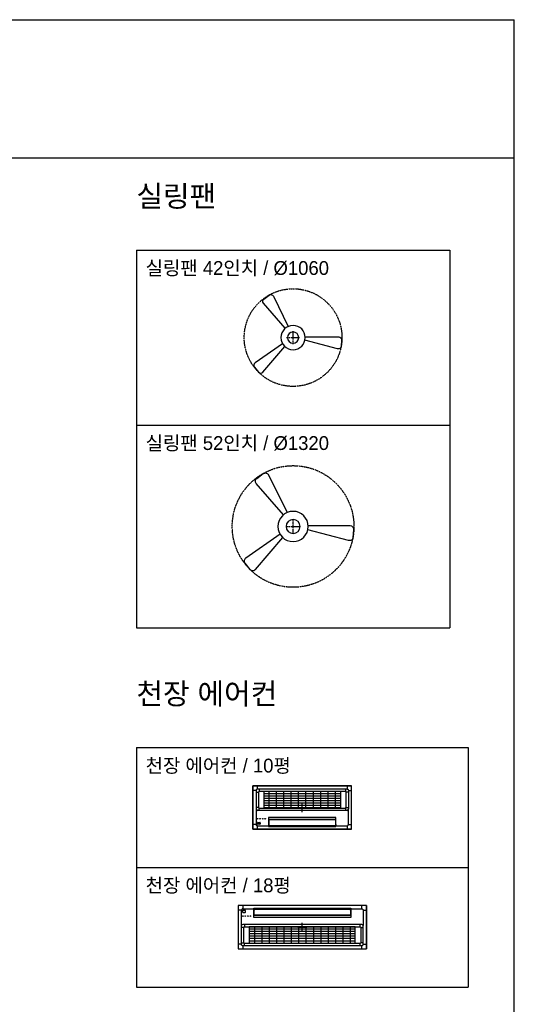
# Model space of a CAD drawing. Header units: millimetres. Extents: x 488786 to 747986, y 25193 to 95000.
# Tile 124 of 127: x 605034 to 610400, y 84314 to 95000. Entities that reach past the tile are written whole.
import ezdxf

# ---------------------------------------------------------------- set-up
doc = ezdxf.new("R2010")
doc.units = ezdxf.units.MM
doc.linetypes.add('CEN', pattern=[25, 15, -4, 2, -4])
for name, color, linetype in [('1. CEN', 9, 'CEN'), ('10. ETC', 251, 'Continuous'), ('6. FUR1', 181, 'Continuous'), ('9. HAT', 252, 'Continuous')]:
    doc.layers.add(name, color=color, linetype=linetype)
doc.layers.add('A-텍스트', color=7, linetype='Continuous', lineweight=13)
doc.styles.add('YUHIHA_TEXT', font='Pretendard-Regular.ttf')

# ---------------------------------------------------------------- blocks, each defined once
blk = doc.blocks.new('YUHIHA_HVAC_CeilingFan_42Inch_Geometry')
at = {"layer": '1. CEN'}
for points in [[(-70, 0), (70, 0)], [(0, -70), (0, 70)]]:
    blk.add_lwpolyline(points, dxfattribs=at)
blk.add_circle((0, 0), 530, dxfattribs=at)
at = {"layer": '6. FUR1', "extrusion": (0, 0, -1)}
for points in [[(84.85652783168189, 100.9310557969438), (320.7017498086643, 374.3353970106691, 0.4360184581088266), (315.7817062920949, 418.6571156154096), (259.5425954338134, 460.3470940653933, 0.4684089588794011), (214.1070229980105, 449.3146597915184), (52.79853921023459, 120.8305532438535)], [(-131.5798021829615, 8.629252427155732), (-496.4109228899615, 6.983816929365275, 0.4360184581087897), (-526.6100596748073, -25.8282800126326), (-521.1286649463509, -95.61972794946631, 0.4684089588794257), (-482.9749628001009, -122.6456573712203), (-128.7488312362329, -28.48590520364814)], [(113.3390126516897, -67.3941878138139), (413.1139857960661, -275.3350918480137, -0.43601845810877), (419.4254160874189, -319.4801642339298), (375.3882301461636, -373.9009153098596, -0.4684089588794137), (328.6372385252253, -374.5722058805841), (89.98926443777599, -96.38278179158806)]]:
    blk.add_lwpolyline(points, format="xyb", dxfattribs=at)
at = {"layer": '6. FUR1', "color": 241, "linetype": 'Continuous', "lineweight": -3, "extrusion": (0, 0, -1)}
for radius in [131.8624599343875, 60.85959689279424]:
    blk.add_circle((0, 0), radius, dxfattribs=at)
blk = doc.blocks.new('YUHIHA_HVAC_CeilingFan_42Inch_Plan')
at = {"layer": '6. FUR1'}
blk.add_blockref('YUHIHA_HVAC_CeilingFan_42Inch_Geometry', (0, 0), dxfattribs=at)
blk = doc.blocks.new('YUHIHA_HVAC_CeilingFan_52Inch_Geometry')
at = {"layer": '1. CEN'}
for points in [[(-70, 0), (70, 0)], [(0, -70), (0, 70)]]:
    blk.add_lwpolyline(points, dxfattribs=at)
blk.add_circle((0, 0), 660, dxfattribs=at)
at = {"layer": '6. FUR1', "extrusion": (0, 0, -1)}
for points in [[(105.6703931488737, 125.6877298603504), (399.3644431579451, 466.153513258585, 0.4360184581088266), (393.2375965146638, 521.3465968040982), (323.2039867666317, 573.2624190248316, 0.4684089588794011), (266.6238399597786, 559.5239159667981), (65.7491242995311, 150.4682361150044)], [(-163.854093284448, 10.74586151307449), (-618.1720926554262, 8.696828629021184, 0.4360184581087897), (-655.77856487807, -32.16351850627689), (-648.9526771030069, -119.0736234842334, 0.4684089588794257), (-601.4405197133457, -152.7285544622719), (-160.3287332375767, -35.47301402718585)], [(141.1391478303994, -83.92483765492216), (514.4438313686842, -342.8701143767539, -0.43601845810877), (522.3033483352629, -397.8432233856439), (467.4645884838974, -465.6124605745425, -0.4684089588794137), (409.2463725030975, -466.4484073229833), (112.0621028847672, -120.0238414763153)]]:
    blk.add_lwpolyline(points, format="xyb", dxfattribs=at)
at = {"layer": '6. FUR1', "color": 241, "linetype": 'Continuous', "lineweight": -3, "extrusion": (0, 0, -1)}
for radius in [164.2060821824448, 75.78742254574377]:
    blk.add_circle((0, 0), radius, dxfattribs=at)
blk = doc.blocks.new('YUHIHA_HVAC_CeilingFan_52Inch_Plan')
at = {"layer": '6. FUR1'}
blk.add_blockref('YUHIHA_HVAC_CeilingFan_52Inch_Geometry', (0, 0), dxfattribs=at)
blk = doc.blocks.new('YUHIHA_HVAC_CeilingAC_10Pyeong_Geometry')
at = {"layer": '6. FUR1', "color": 241, "linetype": 'Continuous', "lineweight": -3}
for p, q in [((0, 469.9999100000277), (1070, 469.9999100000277)), ((0, 0), (0, 469.9999100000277)), ((1070, 0), (1070, 469.9999100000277)), ((1070, 0), (0, 0))]:
    blk.add_line(p, q, dxfattribs=at)
at = {"layer": '6. FUR1', "linetype": 'Continuous'}
blk.add_lwpolyline([(0, 0), (1070, 0), (1070, 470), (0, 470)], close=True, dxfattribs=at)
at = {"layer": '9. HAT', "linetype": 'Continuous'}
for p, q in [((50, 435.4833766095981), (50, 469.9999100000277)), ((67.51250959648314, 435.4834038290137), (67.51120000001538, 409.4999215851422)), ((1002.487501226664, 435.4834038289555), (1002.488799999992, 409.4999215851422)), ((1020, 470), (1020, 435.4834066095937)), ((34.51724000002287, 419.999919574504), (0, 419.999919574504)), ((60.5124100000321, 402.4999229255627), (60.5124100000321, 236.4999547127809)), ((1002.487599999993, 409.4999215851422), (67.5124100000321, 409.4999215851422)), ((119.7000000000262, 401.1819931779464), (119.7000000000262, 408.8178517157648)), ((119.7000000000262, 392.6319948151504), (119.7000000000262, 400.2678533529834)), ((119.7000000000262, 384.081996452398), (119.7000000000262, 391.7178549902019)), ((950.2999999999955, 384.081996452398), (119.7000000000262, 384.081996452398)), ((119.7000000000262, 375.5319980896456), (119.7000000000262, 383.1678566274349)), ((119.7000000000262, 366.9819997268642), (119.7000000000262, 374.6178582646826)), ((119.7000000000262, 358.4320013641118), (119.7000000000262, 366.0678599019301)), ((950.2999999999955, 358.4320013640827), (119.7000000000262, 358.4320013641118)), ((119.7000000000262, 349.8820030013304), (119.7000000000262, 357.5178615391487)), ((119.7000000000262, 341.3320046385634), (119.7000000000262, 348.9678631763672)), ((119.7000000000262, 332.782006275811), (119.7000000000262, 340.4178648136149)), ((950.2999999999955, 332.782006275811), (119.7000000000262, 332.782006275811)), ((119.7000000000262, 324.2320079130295), (119.7000000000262, 331.8678664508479)), ((119.7000000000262, 315.6820095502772), (119.7000000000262, 323.3178680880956)), ((175.0486149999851, 229.499956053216), (175.0486149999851, 409.4999215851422)), ((253.8485249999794, 229.499956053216), (253.8485249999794, 409.4999215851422)), ((333.8485249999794, 229.499956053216), (333.8485249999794, 409.4999215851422)), ((413.8485249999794, 229.499956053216), (413.8485249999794, 409.4999215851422)), ((493.8485249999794, 229.499956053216), (493.8485249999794, 409.4999215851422)), ((574.9513850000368, 229.499956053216), (574.9513850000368, 409.4999215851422)), ((654.9513850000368, 229.499956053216), (654.9513850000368, 409.4999215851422)), ((734.9513850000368, 229.499956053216), (734.9513850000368, 409.4999215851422)), ((814.9513850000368, 229.499956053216), (814.9513850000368, 409.4999215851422)), ((894.9513850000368, 229.499956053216), (894.9513850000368, 409.4999215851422)), ((950.2999999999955, 408.8178517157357), (950.2999999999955, 401.1819931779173)), ((950.2999999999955, 400.2678533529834), (950.2999999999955, 392.6319948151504)), ((950.2999999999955, 391.7178549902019), (950.2999999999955, 384.081996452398)), ((950.2999999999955, 383.1678566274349), (950.2999999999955, 375.5319980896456)), ((950.2999999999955, 374.6178582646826), (950.2999999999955, 366.9819997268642)), ((950.2999999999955, 366.0678599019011), (950.2999999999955, 358.4320013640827)), ((950.2999999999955, 357.5178615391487), (950.2999999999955, 349.8820030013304)), ((950.2999999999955, 348.9678631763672), (950.2999999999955, 341.3320046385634)), ((950.2999999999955, 340.4178648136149), (950.2999999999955, 332.782006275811)), ((950.2999999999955, 331.8678664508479), (950.2999999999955, 324.2320079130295)), ((950.2999999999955, 323.3178680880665), (950.2999999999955, 315.6820095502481)), ((1009.487600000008, 236.4999547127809), (1009.487600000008, 402.4999229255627)), ((1035.483499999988, 419.999919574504), (1035.483499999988, 218.9988480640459)), ((1035.483499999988, 419.999919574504), (1070, 419.999919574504)), ((60.5124100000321, 236.4999547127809), (34.51737641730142, 236.4999547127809)), ((35.00001999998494, 215.178368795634), (35.00001999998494, 49.99999042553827)), ((67.51120000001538, 203.5258410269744), (67.51120000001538, 229.499956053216)), ((67.5124100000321, 229.499956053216), (1002.487599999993, 229.499956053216)), ((119.7000000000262, 307.1320111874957), (119.7000000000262, 314.7678697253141)), ((950.2999999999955, 307.1320111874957), (119.7000000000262, 307.1320111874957)), ((119.7000000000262, 298.5820128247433), (119.7000000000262, 306.2178713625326)), ((119.7000000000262, 290.0320144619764), (119.7000000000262, 297.6678729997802)), ((119.7000000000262, 281.4820160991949), (119.7000000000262, 289.1178746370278)), ((950.2999999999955, 281.4820160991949), (119.7000000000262, 281.4820160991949)), ((119.7000000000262, 272.9320177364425), (119.7000000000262, 280.5678762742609)), ((119.7000000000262, 264.382019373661), (119.7000000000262, 272.0178779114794)), ((119.7000000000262, 255.8320210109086), (119.7000000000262, 263.467879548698)), ((950.2999999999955, 255.8320210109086), (119.7000000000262, 255.8320210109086)), ((119.7000000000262, 247.2820226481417), (119.7000000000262, 254.9178811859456)), ((119.7000000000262, 238.7320242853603), (119.7000000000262, 246.3678828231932)), ((119.7000000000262, 230.1820259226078), (119.7000000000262, 237.8178844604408)), ((950.2999999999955, 230.1820259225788), (119.7000000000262, 230.1820259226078)), ((950.2999999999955, 314.7678697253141), (950.2999999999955, 307.1320111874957)), ((950.2999999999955, 306.2178713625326), (950.2999999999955, 298.5820128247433)), ((950.2999999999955, 297.6678729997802), (950.2999999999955, 290.0320144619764)), ((950.2999999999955, 289.1178746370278), (950.2999999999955, 281.4820160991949)), ((950.2999999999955, 280.5678762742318), (950.2999999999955, 272.9320177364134)), ((950.2999999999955, 272.0178779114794), (950.2999999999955, 264.382019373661)), ((950.2999999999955, 263.467879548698), (950.2999999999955, 255.8320210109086)), ((950.2999999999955, 254.9178811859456), (950.2999999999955, 247.2820226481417)), ((950.2999999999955, 246.3678828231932), (950.2999999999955, 238.7320242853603)), ((950.2999999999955, 237.8178844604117), (950.2999999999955, 230.1820259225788)), ((1002.488799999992, 229.499956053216), (1002.488799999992, 203.5258410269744)), ((1035, 49.99999042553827), (1035, 215.194878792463)), ((1020.001899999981, 203.5258410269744), (49.99899000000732, 203.5258410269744)), ((67.5123000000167, 206.4944104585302), (67.5123000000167, 206.4553304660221)), ((67.5124100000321, 205.4925406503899), (67.5124100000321, 205.723930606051)), ((900.500100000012, 127.9785954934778), (168.5748105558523, 127.9785954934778)), ((168.5748105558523, 127.9785954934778), (168.5748105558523, 28.14090461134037)), ((900.500100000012, 127.9784754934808), (169.4998899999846, 127.9784754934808)), ((900.500100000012, 28.14090461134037), (900.500100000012, 127.9785954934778)), ((1002.487599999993, 206.4944304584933), (1002.487599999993, 205.723930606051)), ((1002.487599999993, 205.723930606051), (1002.487599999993, 205.4925406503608)), ((35.00001999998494, 49.99999042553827), (0, 49.99999042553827)), ((47.85632999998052, 56.25022922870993), (47.85632999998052, 70.25022654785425)), ((50, 34.99987329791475), (168.5748105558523, 34.99987329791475)), ((50, 0), (50, 34.99987329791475)), ((51.25004000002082, 73.64393589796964), (75.2500400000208, 73.64393589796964)), ((75.2500400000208, 52.85651987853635), (51.25004000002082, 52.85651987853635)), ((78.64374999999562, 70.25022654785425), (78.64374999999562, 56.25022922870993)), ((168.5748105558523, 28.14090461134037), (900.500100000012, 28.14090461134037)), ((172.8126300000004, 104.1018800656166), (897.1874000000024, 104.1018800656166)), ((897.1875, 104.1020000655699), (172.8146800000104, 104.1020000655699)), ((172.8146800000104, 104.1020000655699), (172.8146800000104, 36.62980298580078)), ((172.8146800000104, 36.62980298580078), (172.8146800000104, 50.40063034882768)), ((897.1853000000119, 36.62980298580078), (172.8146800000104, 36.62980298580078)), ((172.8146800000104, 36.62980298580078), (897.1875, 36.62980298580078)), ((897.1853000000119, 50.40063034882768), (897.1853000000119, 36.62980298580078)), ((897.1875, 36.62980298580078), (897.1875, 104.1020000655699)), ((900.500100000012, 34.99987329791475), (1020, 34.99987329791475)), ((1020, 34.99987329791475), (1020, 0)), ((1035, 49.99999042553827), (1070, 49.99999042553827))]:
    blk.add_line(p, q, dxfattribs=at)
at = {"layer": '9. HAT'}
for points in [[(485, 235), (585, 235)], [(535, 185), (535, 285)]]:
    blk.add_lwpolyline(points, dxfattribs=at)
at = {"layer": '9. HAT', "linetype": 'Continuous'}
for centre, major_axis, ratio, start_param, end_param in [((49.99890000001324, 218.9988480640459), (15.477767, 0), 0.999999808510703, 3.39100666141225, 4.712388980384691), ((1020.001899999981, 218.9988480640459), (15.473012, 0), 0.999999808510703, 4.712388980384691, 6.034793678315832), ((-9373.977063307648, 206.4358054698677), (9441.489363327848, 0), 0.9999998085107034, 6.28318323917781, 6.283187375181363), ((-9479.36575246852, 203.9501073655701), (9546.878371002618, 0), 0.9999998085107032, 0.0002542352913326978, 0.0002583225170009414), ((-9296.35170104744, 206.3578154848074), (9363.86401106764, 0), 0.999999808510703, 6.283183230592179, 6.283187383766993), ((-8705.214962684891, 206.3190704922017), (8772.727272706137, 0), 0.9999998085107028, 6.283183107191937, 6.283187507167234), ((-8200.170135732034, 204.1163569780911), (8267.682734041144, 0), 0.999999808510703, 0.0002594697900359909, 0.0002640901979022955), ((-7713.616323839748, 206.2427355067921), (7781.128643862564, 0), 0.999999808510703, 6.283182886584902, 6.283187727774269), ((-7208.607085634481, 206.2053755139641), (7276.119405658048, 0), 0.999999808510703, 6.283182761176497, 6.283187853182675), ((-6647.164812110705, 206.1687155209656), (6714.677132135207, 0), 0.999999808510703, 6.283182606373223, 6.283188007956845), ((-6092.437563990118, 206.1328805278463), (6159.949884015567, 0), 0.9999998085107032, 6.283182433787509, 6.283188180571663), ((-5528.555131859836, 206.0979905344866), (5596.067451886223, 0), 0.999999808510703, 6.283182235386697, 6.283188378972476), ((-4972.773614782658, 204.5496513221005), (5040.286167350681, 0), 0.9999998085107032, 0.0002971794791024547, 0.0003037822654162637), ((-4425.924224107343, 206.0315005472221), (4493.436554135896, 0), 0.999999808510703, 6.283181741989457, 6.283188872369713), ((-3888.664609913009, 206.0001155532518), (3956.176939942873, 0), 0.999999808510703, 6.283181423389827, 6.283189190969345), ((-3373.102678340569, 205.9701155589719), (3440.615008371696, 0), 0.999999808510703, 6.283181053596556, 6.283189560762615), ((-2892.845726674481, 205.9415905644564), (2960.35805670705, 0), 0.999999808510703, 6.283180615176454, 6.283189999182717), ((-2456.813871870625, 205.9146255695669), (2524.326201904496, 0), 0.999999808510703, 6.283180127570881, 6.283190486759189), ((-2022.423941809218, 205.8892855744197), (2089.936271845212, 0), 0.999999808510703, 6.283179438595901, 6.283191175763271), ((-1616.467667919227, 206.6055264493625), (1683.980155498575, 0), 0.999999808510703, 6.282739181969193, 6.282752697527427), ((-1312.90817910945, 205.8437555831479), (1380.420499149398, 0), 0.999999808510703, 6.283177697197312, 6.283192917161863), ((-1090.718745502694, 205.823680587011), (1158.23106554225, 0), 0.999999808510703, 6.283177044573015, 6.283193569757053), ((-754.0728341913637, 205.8054155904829), (821.5851542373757, 0), 0.999999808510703, 6.283174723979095, 6.283195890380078), ((-446.8964068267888, 205.7889305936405), (514.408726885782, 0), 0.999999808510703, 6.283170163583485, 6.283200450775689), ((-380.4415932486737, 205.7743755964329), (447.9539132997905, 0), 0.999999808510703, 6.283170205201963, 6.283200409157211), ((-716.673162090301, 206.4577919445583), (784.1857858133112, 0), 0.999999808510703, 6.28229081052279, 6.282305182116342), ((-120.8776609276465, 205.7511306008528), (188.3899709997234, 0), 0.9999998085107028, 6.283157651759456, 6.283212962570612), ((3.542685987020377, 205.7404856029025), (63.96962424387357, 0), 0.999999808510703, 6.283100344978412, 6.28327026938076), ((5.991052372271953, 205.7848702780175), (61.52127779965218, 0), 0.999999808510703, 6.282194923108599, 6.282375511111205), ((51.25004000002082, 70.25022654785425), (3.3937138, 0), 0.9999998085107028, 1.570796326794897, 3.141592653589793), ((51.25004000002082, 56.25022922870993), (3.3937138, 0), 0.9999998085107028, 3.141592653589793, 4.712388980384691), ((75.2500400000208, 70.25022654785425), (3.3937138, 0), 0.9999998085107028, 0, 1.570796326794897), ((75.2500400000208, 56.25022922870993), (3.3937138, 0), 0.9999998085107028, 4.712388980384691, 6.283185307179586)]:
    blk.add_ellipse(centre, major_axis=major_axis, ratio=ratio, start_param=start_param, end_param=end_param, dxfattribs=at)
for centre in [(49.7064099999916, 112.7065884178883), (76.70640999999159, 112.7065884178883), (105.2064099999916, 112.7065884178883), (132.2064099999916, 112.7065884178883)]:
    blk.add_ellipse(centre, major_axis=(3.625, 0), ratio=0.999999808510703, dxfattribs=at)
for points, knots in [([(49.99992999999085, 435.4834066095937), (48.01369000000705, 435.4835666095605), (46.02687000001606, 435.095926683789), (43.16408000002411, 433.9349769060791), (42.18581000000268, 433.4105070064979), (40.43771999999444, 432.2173772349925), (39.65696000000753, 431.5637273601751), (37.54648000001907, 429.4118977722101), (36.42563000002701, 427.7083580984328), (34.91055999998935, 424.0036288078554), (34.51701000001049, 422.0020491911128), (34.51711000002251, 420.0002995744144)], [2, 2, 2, 2, 9.7511416, 9.7511416, 14.058025, 14.058025, 18.012457, 18.012457, 25.823127, 25.823127, 33.63537, 33.63537, 33.63537, 33.63537]), ([(1020.00059999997, 435.4834066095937), (1022.026299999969, 435.4834666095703), (1026.081200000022, 434.6763667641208), (1031.231700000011, 431.2315274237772), (1034.676500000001, 426.080968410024), (1035.483599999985, 422.0261591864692), (1035.483399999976, 419.9999895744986)], [2, 2, 2, 2, 9.9070768, 17.816346, 25.725604, 33.632516, 33.632516, 33.632516, 33.632516]), ([(67.5123000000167, 409.5000215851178), (66.37812000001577, 409.4999215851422), (65.24735999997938, 409.2209316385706), (63.63020000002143, 408.3655618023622), (62.4870300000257, 407.5263619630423), (61.64758000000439, 406.3833521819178), (60.79197000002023, 404.765652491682), (60.5124100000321, 403.6347027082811), (60.51251999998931, 402.4999429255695)], [0, 0, 0, 0, 0.30948132, 0.30948132, 0.49993339, 0.69038546, 0.69038546, 1, 1, 1, 1]), ([(1009.487700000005, 402.4999429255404), (1009.487600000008, 403.634702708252), (1009.208099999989, 404.765652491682), (1008.352399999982, 406.3833521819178), (1007.512999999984, 407.5263619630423), (1006.369799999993, 408.3655618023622), (1004.752700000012, 409.2209316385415), (1003.621899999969, 409.4999215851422), (1002.487599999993, 409.5000215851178)], [0, 0, 0, 0, 0.30961454, 0.30961454, 0.5000666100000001, 0.69051868, 0.69051868, 1, 1, 1, 1]), ([(60.51251999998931, 236.4999447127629), (60.5124100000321, 235.3651749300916), (60.79197000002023, 234.2342251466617), (61.64758000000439, 232.6165254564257), (62.4870300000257, 231.4735056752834), (63.63020000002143, 230.6343158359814), (65.24735999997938, 229.7789359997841), (66.37812000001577, 229.499956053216), (67.5123000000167, 229.4998660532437)], [0, 0, 0, 0, 0.30961454, 0.30961454, 0.5000666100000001, 0.69051868, 0.69051868, 1, 1, 1, 1]), ([(1002.487599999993, 229.4998660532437), (1003.621899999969, 229.499956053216), (1004.752700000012, 229.7789359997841), (1006.369799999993, 230.6343158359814), (1007.512999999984, 231.4735056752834), (1008.352399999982, 232.6165254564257), (1009.208099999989, 234.2342251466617), (1009.487600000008, 235.3651749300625), (1009.487700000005, 236.4999447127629)], [0, 0, 0, 0, 0.30948132, 0.30948132, 0.49993339, 0.69038546, 0.69038546, 1, 1, 1, 1]), ([(1035.483399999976, 218.998698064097), (1035.483499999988, 218.3580981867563), (1035.443299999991, 217.7172783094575), (1035.323299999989, 216.7635584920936), (1035.273400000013, 216.446878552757), (1035.183700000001, 215.9746286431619), (1035.151299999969, 215.8176786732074), (1035.099099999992, 215.5830587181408), (1035.081000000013, 215.504978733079), (1035.043799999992, 215.3491187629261), (1035.019900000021, 215.2725187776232), (1034.999900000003, 215.1950087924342)], [2, 2, 2, 2, 4.502300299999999, 4.502300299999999, 5.753436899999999, 5.753436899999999, 6.3789939, 6.3789939, 6.6917768, 6.6917768, 7.0045742, 7.0045742, 7.0045742, 7.0045742]), ([(49.99992999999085, 34.99999329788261), (48.95471999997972, 34.99990329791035), (46.86528999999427, 35.22098325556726), (44.86618000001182, 35.86736313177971), (42.23002000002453, 37.03596290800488), (39.15357999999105, 39.15519250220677), (37.03503999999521, 42.23078191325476), (35.86654999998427, 44.86651140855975), (35.22089000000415, 46.86548102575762), (35.00005999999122, 48.95570062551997), (35.00001000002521, 49.99991042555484)], [0, 0, 0, 0, 0.13301151, 0.26602302, 0.26602302, 0.5, 0.73397698, 0.73397698, 0.8669884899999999, 1, 1, 1, 1]), ([(1020, 34.99999329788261), (1021.045300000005, 34.99990329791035), (1023.134699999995, 35.22098325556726), (1025.13380000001, 35.86736313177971), (1027.770000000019, 37.03596290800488), (1030.84639999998, 39.15519250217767), (1032.965000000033, 42.23078191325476), (1034.133500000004, 44.86651140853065), (1034.779099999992, 46.86548102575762), (1035, 48.95570062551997), (1034.999900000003, 49.99991042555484)], [0, 0, 0, 0, 0.13301151, 0.26602302, 0.26602302, 0.5, 0.73397698, 0.73397698, 0.8669884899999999, 1, 1, 1, 1])]:
    blk.add_open_spline(points, degree=3, knots=knots, dxfattribs=at)
for points in [[(535.0000850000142, 435.4834066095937), (352.0832250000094, 435.4833766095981), (169.1664350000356, 435.4833766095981), (49.99992999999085, 435.4834066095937)], [(1020.00059999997, 435.4834066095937), (900.833585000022, 435.4833766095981), (717.9167850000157, 435.4833766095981), (535.0000850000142, 435.4834066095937)], [(34.51711000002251, 420.0002995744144), (34.51727000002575, 353.0008424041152), (34.51727000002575, 285.9999352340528), (34.51741000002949, 218.998998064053)], [(34.53147574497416, 402.4999429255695), (45.04463999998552, 402.4999229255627), (52.77817000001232, 402.4999229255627), (60.51251999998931, 402.4999429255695)], [(1035.351568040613, 402.4999429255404), (1024.955399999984, 402.4999229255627), (1017.221900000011, 402.4999229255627), (1009.487700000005, 402.4999429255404)], [(34.51741000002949, 218.998998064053), (34.51727000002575, 217.7122683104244), (34.67984000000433, 216.4251485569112), (35.00001000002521, 215.1784787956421)], [(60.51251999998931, 236.4999447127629), (52.77815999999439, 236.4999547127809), (45.04462000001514, 236.4999547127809), (37.51426999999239, 236.4999447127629)], [(1009.487700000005, 236.4999447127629), (1017.221900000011, 236.4999547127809), (1024.955399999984, 236.4999547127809), (1035.818793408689, 236.4999447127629)]]:
    blk.add_open_spline(points, degree=3, dxfattribs=at)
blk = doc.blocks.new('YUHIHA_HVAC_CeilingAC_10Pyeong_Plan', base_point=(535, 235))
at = {"layer": '6. FUR1'}
blk.add_blockref('YUHIHA_HVAC_CeilingAC_10Pyeong_Geometry', (0, 0), dxfattribs=at)
blk = doc.blocks.new('YUHIHA_HVAC_CeilingAC_18Pyeong_Geometry')
at = {"layer": '6. FUR1', "color": 241, "linetype": 'Continuous', "lineweight": -3}
for p, q in [((1390, 470), (0, 469.9999999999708)), ((0, 469.9999999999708), (0, 8.999994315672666e-05)), ((1390, 470), (1390, 8.999997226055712e-05)), ((0, 8.999994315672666e-05), (1390, 8.999997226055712e-05))]:
    blk.add_line(p, q, dxfattribs=at)
at = {"layer": '6. FUR1', "linetype": 'Continuous'}
blk.add_lwpolyline([(0, 0), (1390, 0), (1390, 470), (0, 470)], close=True, dxfattribs=at)
at = {"layer": '9. HAT', "linetype": 'Continuous'}
for p, q in [((50, 469.9999999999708), (50, 435.0001267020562)), ((50, 435.0001267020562), (168.5748105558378, 435.0001267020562)), ((168.5748105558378, 441.8590953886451), (1220.500100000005, 441.8590953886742)), ((168.5748105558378, 342.0214045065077), (168.5748105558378, 441.8590953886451)), ((1217.185300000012, 433.3701970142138), (172.8146800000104, 433.3701970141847)), ((172.8146800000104, 433.3701970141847), (172.8146800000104, 419.5993696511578)), ((172.8146800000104, 433.3701970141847), (1217.1875, 433.3701970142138)), ((172.8146800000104, 365.8979999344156), (172.8146800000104, 433.3701970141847)), ((1217.185300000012, 419.5993696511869), (1217.185300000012, 433.3701970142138)), ((1217.1875, 433.3701970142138), (1217.1875, 365.8979999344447)), ((1220.500100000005, 441.8590953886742), (1220.500100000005, 342.0214045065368)), ((1220.500100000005, 435.0001267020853), (1340, 435.0001267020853)), ((1340, 435.0001267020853), (1340, 470)), ((35.00001999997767, 420.0000095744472), (0, 420.0000095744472)), ((35.00001999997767, 254.8216312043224), (35.00001999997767, 420.0000095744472)), ((47.85632999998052, 413.7497707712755), (47.85632999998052, 399.7497734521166)), ((75.25004000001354, 417.1434801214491), (51.25004000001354, 417.1434801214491)), ((51.25004000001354, 396.3560641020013), (75.25004000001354, 396.3560641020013)), ((78.64374999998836, 399.7497734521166), (78.64374999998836, 413.7497707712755)), ((1220.500100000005, 342.0214045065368), (168.5748105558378, 342.0214045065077)), ((1220.500100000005, 342.0215245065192), (169.49988999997, 342.0215245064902)), ((172.8126300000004, 365.8981199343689), (1217.187399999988, 365.898119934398)), ((1217.1875, 365.8979999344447), (172.8146800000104, 365.8979999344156)), ((1355, 420.0000095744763), (1390, 420.0000095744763)), ((1355, 420.0000095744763), (1355, 254.805121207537)), ((60.51241000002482, 233.5000452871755), (34.51737641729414, 233.5000452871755)), ((1340.001899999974, 266.4741589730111), (49.99898999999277, 266.474158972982)), ((60.51241000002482, 67.50007707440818), (60.51241000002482, 233.5000452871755)), ((67.5112000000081, 266.474158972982), (67.5112000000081, 240.5000439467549)), ((67.51230000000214, 263.5055895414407), (67.51230000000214, 263.5446695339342)), ((67.51241000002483, 264.5074593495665), (67.51241000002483, 264.2760693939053)), ((67.51241000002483, 240.5000439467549), (1322.487599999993, 240.500043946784)), ((119.7000000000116, 239.8179740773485), (119.7000000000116, 232.1821155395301)), ((1270.299999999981, 239.8179740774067), (119.7000000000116, 239.8179740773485)), ((119.7000000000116, 231.2679757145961), (119.7000000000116, 223.6321171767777)), ((119.7000000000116, 222.7179773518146), (119.7000000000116, 215.0821188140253)), ((119.7000000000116, 214.1679789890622), (119.7000000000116, 206.5321204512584)), ((1270.299999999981, 214.1679789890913), (119.7000000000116, 214.1679789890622)), ((177.4487949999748, 240.5000439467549), (177.4487949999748, 60.50007841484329)), ((256.248704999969, 240.5000439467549), (256.248704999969, 60.50007841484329)), ((335.0486149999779, 240.5000439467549), (335.0486149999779, 60.50007841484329)), ((413.8485249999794, 240.5000439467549), (413.8485249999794, 60.50007841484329)), ((493.8485249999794, 240.5000439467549), (493.8485249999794, 60.50007841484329)), ((573.8485249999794, 240.500043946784), (573.8485249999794, 60.50007841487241)), ((653.8485249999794, 240.500043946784), (653.8485249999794, 60.50007841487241)), ((734.9513850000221, 240.500043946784), (734.9513850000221, 60.50007841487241)), ((814.9513850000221, 240.500043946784), (814.9513850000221, 60.50007841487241)), ((894.9513850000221, 240.500043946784), (894.9513850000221, 60.50007841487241)), ((974.951385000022, 240.500043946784), (974.951385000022, 60.50007841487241)), ((1054.951385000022, 240.500043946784), (1054.951385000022, 60.50007841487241)), ((1134.951385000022, 240.500043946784), (1134.951385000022, 60.50007841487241)), ((1214.951385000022, 240.500043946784), (1214.951385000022, 60.50007841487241)), ((1270.299999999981, 232.1821155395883), (1270.299999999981, 239.8179740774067)), ((1270.299999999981, 223.6321171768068), (1270.299999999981, 231.2679757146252)), ((1270.299999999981, 215.0821188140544), (1270.299999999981, 222.7179773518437)), ((1270.299999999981, 206.5321204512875), (1270.299999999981, 214.1679789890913)), ((1322.487599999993, 264.2760693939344), (1322.487599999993, 264.5074593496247)), ((1322.487599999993, 263.5055695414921), (1322.487599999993, 264.2760693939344)), ((1322.488799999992, 240.500043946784), (1322.488799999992, 266.4741589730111)), ((1329.487599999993, 233.5000452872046), (1329.487599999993, 67.50007707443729)), ((1355.483499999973, 50.00008042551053), (1355.483499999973, 251.0011519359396)), ((119.7000000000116, 205.6179806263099), (119.7000000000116, 197.9821220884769)), ((119.7000000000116, 197.0679822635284), (119.7000000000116, 189.4321237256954)), ((119.7000000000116, 188.5179839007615), (119.7000000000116, 180.882125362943)), ((1270.299999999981, 188.5179839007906), (119.7000000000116, 188.5179839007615)), ((119.7000000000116, 179.96798553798), (119.7000000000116, 172.3321270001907)), ((119.7000000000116, 171.4179871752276), (119.7000000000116, 163.7821286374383)), ((119.7000000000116, 162.8679888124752), (119.7000000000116, 155.2321302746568)), ((1270.299999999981, 162.8679888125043), (119.7000000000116, 162.8679888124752)), ((119.7000000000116, 154.3179904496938), (119.7000000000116, 146.6821319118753)), ((119.7000000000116, 145.7679920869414), (119.7000000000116, 138.1321335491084)), ((119.7000000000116, 137.2179937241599), (119.7000000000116, 129.5821351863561)), ((1270.299999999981, 137.217993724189), (119.7000000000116, 137.2179937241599)), ((119.7000000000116, 128.667995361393), (119.7000000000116, 121.0321368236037)), ((119.7000000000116, 120.1179969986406), (119.7000000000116, 112.4821384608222)), ((119.7000000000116, 111.5679986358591), (119.7000000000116, 103.9321400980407)), ((1270.299999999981, 111.5679986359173), (119.7000000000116, 111.5679986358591)), ((1270.299999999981, 197.982122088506), (1270.299999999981, 205.6179806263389)), ((1270.299999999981, 189.4321237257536), (1270.299999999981, 197.0679822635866)), ((1270.299999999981, 180.8821253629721), (1270.299999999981, 188.5179839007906)), ((1270.299999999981, 172.3321270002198), (1270.299999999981, 179.9679855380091)), ((1270.299999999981, 163.7821286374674), (1270.299999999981, 171.4179871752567)), ((1270.299999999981, 155.2321302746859), (1270.299999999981, 162.8679888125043)), ((1270.299999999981, 146.6821319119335), (1270.299999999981, 154.317990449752)), ((1270.299999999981, 138.1321335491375), (1270.299999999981, 145.7679920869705)), ((1270.299999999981, 129.5821351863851), (1270.299999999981, 137.217993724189)), ((1270.299999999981, 121.0321368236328), (1270.299999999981, 128.6679953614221)), ((1270.299999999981, 112.4821384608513), (1270.299999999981, 120.1179969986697)), ((1270.299999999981, 103.9321400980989), (1270.299999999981, 111.5679986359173)), ((34.51724000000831, 50.00008042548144), (0, 50.00008042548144)), ((50, 34.51662339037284), (50, 8.999994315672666e-05)), ((67.51250959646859, 34.51659617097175), (67.5112000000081, 60.50007841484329)), ((1322.487599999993, 60.50007841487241), (67.51241000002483, 60.50007841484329)), ((119.7000000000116, 103.0180002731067), (119.7000000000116, 95.38214173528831)), ((119.7000000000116, 94.46800191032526), (119.7000000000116, 86.83214337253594)), ((119.7000000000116, 85.91800354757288), (119.7000000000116, 78.28214500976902)), ((1270.299999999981, 85.91800354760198), (119.7000000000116, 85.91800354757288)), ((119.7000000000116, 77.3680051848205), (119.7000000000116, 69.73214664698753)), ((119.7000000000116, 68.81800682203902), (119.7000000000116, 61.18214828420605)), ((1270.299999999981, 95.38214173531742), (1270.299999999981, 103.0180002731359)), ((1270.299999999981, 86.83214337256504), (1270.299999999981, 94.46800191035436)), ((1270.299999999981, 78.28214500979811), (1270.299999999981, 85.91800354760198)), ((1270.299999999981, 69.73214664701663), (1270.299999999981, 77.36800518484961)), ((1270.299999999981, 61.18214828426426), (1270.299999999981, 68.81800682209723)), ((1322.487501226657, 34.51659617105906), (1322.488799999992, 60.50007841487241)), ((1340, 0), (1340, 34.51659339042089)), ((1355.483499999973, 50.00008042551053), (1390, 50.00008042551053))]:
    blk.add_line(p, q, dxfattribs=at)
at = {"layer": '9. HAT'}
for points in [[(645, 235), (745, 235)], [(695, 185), (695, 285)]]:
    blk.add_lwpolyline(points, dxfattribs=at)
at = {"layer": '9. HAT', "linetype": 'Continuous'}
for centre in [(49.70640999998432, 357.2934115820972), (76.70640999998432, 357.2934115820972), (105.2064099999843, 357.2934115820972), (132.2064099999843, 357.2934115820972)]:
    blk.add_ellipse(centre, major_axis=(3.625, 0), ratio=0.9999998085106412, dxfattribs=at)
for centre, major_axis, ratio, start_param, end_param in [((51.25004000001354, 413.7497707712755), (3.3937138, 0), 0.9999998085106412, 1.570796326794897, 3.141592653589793), ((51.25004000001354, 399.7497734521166), (3.3937138, 0), 0.9999998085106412, 3.141592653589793, 4.712388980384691), ((75.25004000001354, 413.7497707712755), (3.3937138, 0), 0.9999998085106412, 0, 1.570796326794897), ((75.25004000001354, 399.7497734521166), (3.3937138, 0), 0.9999998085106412, 4.712388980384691, 6.283185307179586), ((49.99889999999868, 251.0011519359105), (15.477767, 0), 0.9999998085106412, 1.570796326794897, 2.892178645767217), ((5.991052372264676, 264.2151297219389), (61.52127779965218, 0), 0.9999998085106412, 0.0008097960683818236, 0.0009903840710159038), ((3.542685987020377, 264.2595143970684), (63.96962424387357, 0), 0.9999998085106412, 6.283100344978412, 6.28327026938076), ((-120.877660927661, 264.2488693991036), (188.3899709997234, 0), 0.9999998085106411, 6.283157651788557, 6.283212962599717), ((-716.673162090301, 263.5422080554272), (784.1857858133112, 0), 0.999999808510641, 0.0008801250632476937, 0.0008944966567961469), ((-380.4415932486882, 264.2256244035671), (447.9539132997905, 0), 0.9999998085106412, 6.283170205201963, 6.283200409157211), ((-446.896406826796, 264.2110694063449), (514.408726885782, 0), 0.9999998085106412, 6.283170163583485, 6.283200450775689), ((-754.0728341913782, 264.1945844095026), (821.5851542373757, 0), 0.9999998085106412, 6.283174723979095, 6.283195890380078), ((-1090.718745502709, 264.1763194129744), (1158.23106554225, 0), 0.9999998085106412, 6.283177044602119, 6.283193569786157), ((-1312.90817910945, 264.1562444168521), (1380.420499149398, 0), 0.9999998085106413, 6.283177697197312, 6.283192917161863), ((-1616.467667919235, 263.3944735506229), (1683.980155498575, 0), 0.9999998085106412, 0.0004326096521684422, 0.0004461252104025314), ((-2022.423941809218, 264.1107144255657), (2089.936271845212, 0), 0.9999998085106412, 6.283179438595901, 6.283191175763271), ((-2456.813871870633, 264.0853744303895), (2524.326201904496, 0), 0.9999998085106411, 6.283180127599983, 6.283190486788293), ((-2892.845726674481, 264.058409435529), (2960.35805670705, 0), 0.9999998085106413, 6.283180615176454, 6.283189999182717), ((-3373.102678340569, 264.0298844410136), (3440.615008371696, 0), 0.999999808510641, 6.283181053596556, 6.283189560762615), ((-3888.664609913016, 263.9998844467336), (3956.176939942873, 0), 0.9999998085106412, 6.283181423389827, 6.283189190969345), ((-4425.924224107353, 263.9684994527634), (4493.436554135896, 0), 0.9999998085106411, 6.283181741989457, 6.283188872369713), ((-4972.773614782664, 265.4503486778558), (5040.286167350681, 0), 0.9999998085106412, 6.282881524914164, 6.282888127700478), ((-5528.555131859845, 263.9020094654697), (5596.067451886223, 0), 0.9999998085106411, 6.283182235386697, 6.283188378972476), ((-6092.437563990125, 263.8671194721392), (6159.949884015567, 0), 0.9999998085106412, 6.283182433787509, 6.283188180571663), ((-6647.164812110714, 263.8312844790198), (6714.677132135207, 0), 0.9999998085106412, 6.283182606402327, 6.283188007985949), ((-7208.607085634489, 263.7946244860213), (7276.119405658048, 0), 0.9999998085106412, 6.283182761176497, 6.283187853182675), ((-7713.616323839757, 263.7572644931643), (7781.128643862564, 0), 0.9999998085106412, 6.283182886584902, 6.283187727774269), ((-8200.170135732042, 265.8836430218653), (8267.682734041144, 0), 0.999999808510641, 6.282921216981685, 6.282925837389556), ((-8705.214962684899, 263.6809295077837), (8772.727272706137, 0), 0.9999998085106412, 6.283183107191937, 6.283187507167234), ((-9296.351701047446, 263.6421845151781), (9363.86401106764, 0), 0.9999998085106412, 6.283183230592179, 6.283187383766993), ((-9479.365752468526, 266.0498926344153), (9546.878371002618, 0), 0.999999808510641, 6.282926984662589, 6.282931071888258), ((-9373.977063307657, 263.5641945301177), (9441.489363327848, 0), 0.9999998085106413, 6.28318323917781, 6.283187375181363), ((1340.001899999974, 251.0011519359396), (15.473012, 0), 0.9999998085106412, 0.2483916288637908, 1.570796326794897)]:
    blk.add_ellipse(centre, major_axis=major_axis, ratio=ratio, start_param=start_param, end_param=end_param, dxfattribs=at)
for points, knots in [([(49.99992999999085, 435.0000067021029), (48.95471999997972, 435.0000967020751), (46.86528999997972, 434.7790167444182), (44.86618000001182, 434.1326368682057), (42.23002000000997, 432.964037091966), (39.15357999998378, 430.8448074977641), (37.03503999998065, 427.7692180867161), (35.86654999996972, 425.1334885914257), (35.22088999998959, 423.1345189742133), (35.00005999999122, 421.0442993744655), (35.00001000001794, 420.0000895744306)], [0, 0, 0, 0, 0.13301151, 0.26602302, 0.26602302, 0.5, 0.73397698, 0.73397698, 0.8669884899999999, 1, 1, 1, 1]), ([(1340, 435.0000067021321), (1341.045299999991, 435.0000967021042), (1343.134699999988, 434.7790167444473), (1345.133800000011, 434.1326368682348), (1347.770000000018, 432.9640370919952), (1350.846399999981, 430.8448074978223), (1352.965000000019, 427.7692180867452), (1354.133499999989, 425.1334885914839), (1354.779099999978, 423.1345189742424), (1355, 421.0442993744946), (1354.999899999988, 420.0000895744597)], [0, 0, 0, 0, 0.13301151, 0.26602302, 0.26602302, 0.5, 0.73397698, 0.73397698, 0.8669884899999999, 1, 1, 1, 1]), ([(60.51251999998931, 233.5000552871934), (60.51241000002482, 234.6348250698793), (60.79197000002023, 235.7657748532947), (61.64757999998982, 237.3834745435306), (62.48703000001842, 238.526494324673), (63.63020000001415, 239.3656841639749), (65.24735999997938, 240.2210640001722), (66.3781200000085, 240.5000439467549), (67.51230000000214, 240.5001339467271)], [0, 0, 0, 0, 0.30961454, 0.30961454, 0.5000666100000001, 0.69051868, 0.69051868, 1, 1, 1, 1]), ([(1322.487599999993, 240.5001339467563), (1323.621899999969, 240.500043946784), (1324.752700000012, 240.2210640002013), (1326.369799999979, 239.365684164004), (1327.51299999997, 238.5264943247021), (1328.352399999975, 237.3834745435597), (1329.208099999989, 235.7657748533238), (1329.487599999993, 234.6348250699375), (1329.487699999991, 233.5000552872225)], [0, 0, 0, 0, 0.30948132, 0.30948132, 0.49993339, 0.69038546, 0.69038546, 1, 1, 1, 1]), ([(1355.483399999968, 251.0013019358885), (1355.483499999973, 251.6419018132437), (1355.443299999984, 252.282721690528), (1355.323299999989, 253.2364415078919), (1355.273399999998, 253.553121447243), (1355.183699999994, 254.0253713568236), (1355.151299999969, 254.182321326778), (1355.099099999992, 254.4169412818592), (1355.080999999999, 254.4950212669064), (1355.043799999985, 254.6508812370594), (1355.019900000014, 254.7274812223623), (1354.999899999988, 254.8049912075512)], [2, 2, 2, 2, 4.502300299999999, 4.502300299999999, 5.753436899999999, 5.753436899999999, 6.3789939, 6.3789939, 6.6917768, 6.6917768, 7.0045742, 7.0045742, 7.0045742, 7.0045742]), ([(49.99992999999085, 34.51659339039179), (48.01368999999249, 34.51643339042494), (46.02687000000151, 34.90407331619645), (43.16408000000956, 36.06502309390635), (42.18580999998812, 36.58949299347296), (40.43771999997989, 37.78262276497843), (39.65695999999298, 38.43627263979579), (37.54648000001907, 40.58810222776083), (36.42563000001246, 42.29164190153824), (34.91055999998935, 45.99637119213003), (34.51701000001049, 47.99795080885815), (34.51711000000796, 49.99970042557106)], [2, 2, 2, 2, 9.7511416, 9.7511416, 14.058025, 14.058025, 18.012457, 18.012457, 25.823127, 25.823127, 33.63537, 33.63537, 33.63537, 33.63537]), ([(67.51230000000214, 60.4999784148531), (66.3781200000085, 60.50007841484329), (65.24735999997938, 60.77906836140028), (63.63020000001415, 61.63443819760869), (62.48703000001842, 62.47363803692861), (61.64757999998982, 63.61664781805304), (60.79197000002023, 65.23434750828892), (60.51241000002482, 66.36529729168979), (60.51251999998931, 67.50005707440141)], [0, 0, 0, 0, 0.30948132, 0.30948132, 0.49993339, 0.69038546, 0.69038546, 1, 1, 1, 1]), ([(1329.487699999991, 67.50005707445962), (1329.487599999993, 66.36529729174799), (1329.208099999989, 65.23434750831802), (1328.352399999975, 63.61664781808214), (1327.51299999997, 62.47363803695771), (1326.369799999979, 61.63443819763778), (1324.752700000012, 60.77906836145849), (1323.621899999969, 60.50007841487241), (1322.487599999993, 60.49997841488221)], [0, 0, 0, 0, 0.30961454, 0.30961454, 0.5000666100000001, 0.69051868, 0.69051868, 1, 1, 1, 1]), ([(1340.000599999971, 34.51659339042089), (1342.026299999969, 34.51653339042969), (1346.081200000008, 35.32363323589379), (1351.231700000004, 38.76847257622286), (1354.676500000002, 43.91903158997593), (1355.48359999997, 47.97384081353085), (1355.483399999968, 50.00001042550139)], [2, 2, 2, 2, 9.9070768, 17.816346, 25.725604, 33.632516, 33.632516, 33.632516, 33.632516])]:
    blk.add_open_spline(points, degree=3, knots=knots, dxfattribs=at)
for points in [[(34.51711000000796, 49.99970042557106), (34.51727000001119, 116.9991575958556), (34.51727000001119, 184.0000647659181), (34.51741000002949, 251.0010019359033)], [(34.51741000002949, 251.0010019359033), (34.51727000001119, 252.287731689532), (34.67983999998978, 253.5748514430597), (35.00001000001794, 254.8215212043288)], [(60.51251999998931, 233.5000552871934), (52.77815999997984, 233.5000452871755), (45.04462000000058, 233.5000452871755), (37.51426999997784, 233.5000552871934)], [(1329.487699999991, 233.5000552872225), (1337.221900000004, 233.5000452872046), (1344.95539999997, 233.5000452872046), (1355.818793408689, 233.5000552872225)], [(34.53147574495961, 67.50005707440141), (45.04463999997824, 67.50007707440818), (52.77816999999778, 67.50007707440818), (60.51251999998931, 67.50005707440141)], [(695.0000849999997, 34.51659339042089), (512.0832250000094, 34.51662339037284), (329.166435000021, 34.51662339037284), (49.99992999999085, 34.51659339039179)], [(1340.000599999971, 34.51659339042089), (1060.833585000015, 34.51662339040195), (877.9167850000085, 34.51662339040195), (695.0000849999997, 34.51659339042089)], [(1355.351568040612, 67.50005707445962), (1344.95539999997, 67.50007707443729), (1337.221900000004, 67.50007707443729), (1329.487699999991, 67.50005707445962)]]:
    blk.add_open_spline(points, degree=3, dxfattribs=at)
blk = doc.blocks.new('YUHIHA_HVAC_CeilingAC_18Pyeong_Plan', base_point=(695, 235))
at = {"layer": '6. FUR1'}
blk.add_blockref('YUHIHA_HVAC_CeilingAC_18Pyeong_Geometry', (0, 0), dxfattribs=at)

msp = doc.modelspace()

# ---------------------------------------------------------------- linework, layer by layer
at = {"layer": '10. ETC'}
for p, q in [((597000, 95000), (610400, 95000)), ((610400, 76400), (610400, 95000)), ((597000, 93500), (610400, 93500)), ((606300, 92500), (609700, 92500)), ((606300, 92500), (606300, 88400)), ((609700, 92500), (609700, 88400)), ((606300, 90600), (609700, 90600)), ((606300, 88400), (609700, 88400)), ((606300, 87100), (609900, 87100)), ((606300, 87100), (606300, 84500)), ((609900, 87100), (609900, 84500)), ((606300, 85800), (609900, 85800)), ((606300, 84500), (609900, 84500))]:
    msp.add_line(p, q, dxfattribs=at)

# ---------------------------------------------------------------- block references
at = {"layer": '6. FUR1'}
for name, p in [('YUHIHA_HVAC_CeilingFan_42Inch_Plan', (608000, 91550)), ('YUHIHA_HVAC_CeilingFan_52Inch_Plan', (608000, 89500)), ('YUHIHA_HVAC_CeilingAC_10Pyeong_Plan', (608100, 86450)), ('YUHIHA_HVAC_CeilingAC_18Pyeong_Plan', (608100, 85150))]:
    msp.add_blockref(name, p, dxfattribs=at)

# ---------------------------------------------------------------- texts
at = {"layer": 'A-텍스트', "attachment_point": 1, "style": 'YUHIHA_TEXT'}
for s, insert, char_height, width in [('실링팬', (606300, 93200), 230, 3400), ('\\pxql;실링팬 42인치 / Ø1060', (606400, 92380), 150, 3200), ('\\pxql;실링팬 52인치 / Ø1320', (606400, 90480), 150, 3200), ('천장 에어컨', (606300, 87800), 230, 3600), ('\\pxql;천장 에어컨 / 10평', (606400, 86980), 150, 3400), ('\\pxql;천장 에어컨 / 18평', (606400, 85680), 150, 3400)]:
    msp.add_mtext(s, dxfattribs=dict(at, insert=insert, char_height=char_height, width=width))

doc.saveas('drawing.dxf')
